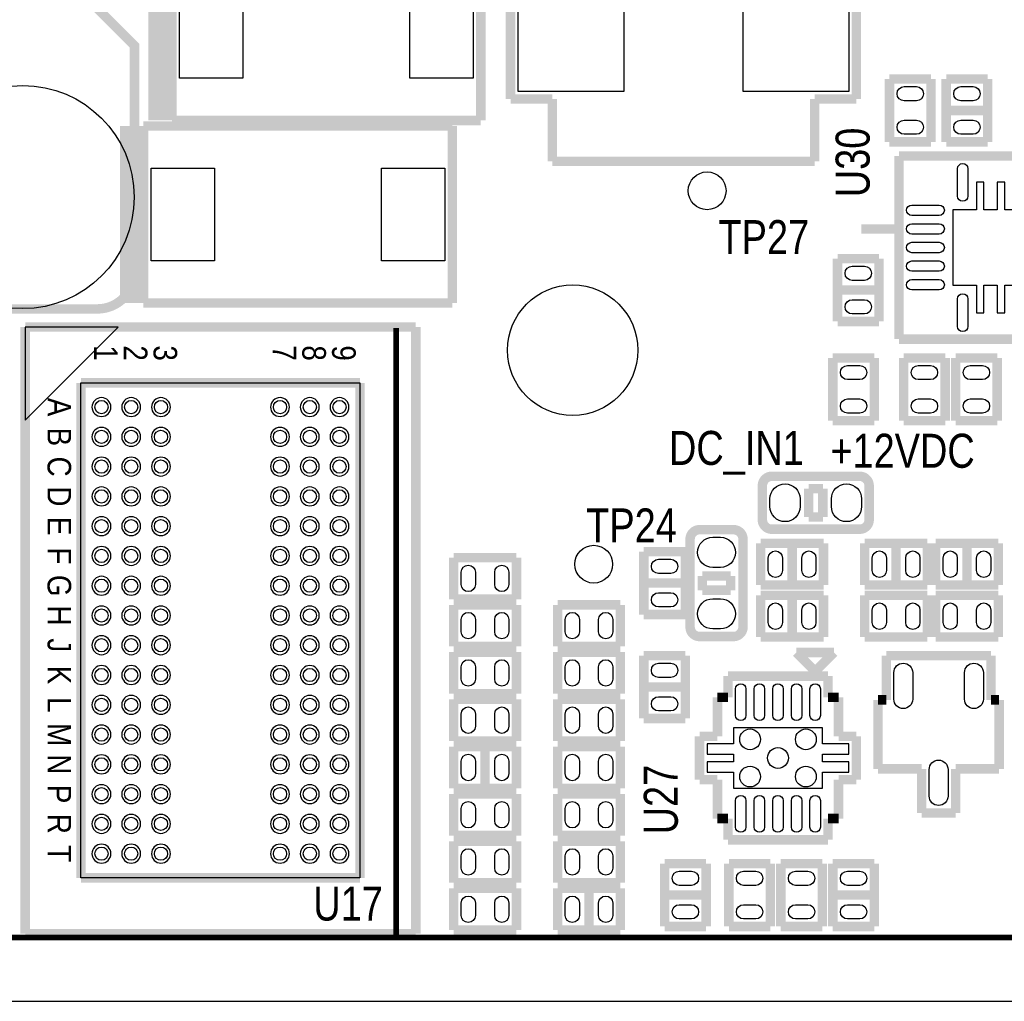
# Model space of a CAD drawing. Extents: x -1 to 181, y -28 to 74.
# Tile 13 of 20: x 129 to 156, y 0 to 26. Entities that reach past the tile are written whole.
import ezdxf
from ezdxf.enums import TextEntityAlignment as Align

# ---------------------------------------------------------------- set-up
doc = ezdxf.new("R2010")
doc.units = 0
doc.layers.add('DXF_TOP', color=7, linetype='CONTINUOUS')

msp = doc.modelspace()

# ---------------------------------------------------------------- linework, layer by layer
at = {"layer": 'DXF_TOP'}
for points in [[(0.040386, 5.266182), (6.040374, 5.266182), (6.040374, 1.066292), (13.640308, 1.066292), (13.640308, 0.066294), (167.140382, 0.066294), (167.140382, 3.316224, -0.414214), (168.14038, 4.316222), (179.83327, 4.316222, 0.199006), (180.186838, 4.46278), (180.493924, 4.769866, 0.198726), (180.640228, 5.123434), (180.640228, 68.509134, 0.198726), (180.493924, 68.862702), (180.186838, 69.169788, 0.199006), (179.83327, 69.316346), (168.14038, 69.316346, -0.414214), (167.140382, 70.316344), (167.140382, 73.566274), (22.64029, 73.566274), (22.64029, 71.966328), (14.400276, 71.966328), (14.400276, 72.4662), (0.040386, 72.4662)], [(153.3271, 24.262588), (152.9969, 24.262588, -1), (152.9969, 24.643588), (153.3271, 24.643588, -1)], [(154.5209, 24.643588), (154.8511, 24.643588, -1), (154.8511, 24.262588), (154.5209, 24.262588, -1)], [(153.3271, 23.362412), (152.9969, 23.362412, -1), (152.9969, 23.743412), (153.3271, 23.743412, -1)], [(154.5209, 23.743412), (154.8511, 23.743412, -1), (154.8511, 23.362412), (154.5209, 23.362412, -1)], [(154.431238, 21.70176), (154.431238, 22.43836, -1), (154.710638, 22.43836), (154.710638, 21.70176, -1)], [(153.20264, 21.459698), (153.93924, 21.459698, -1), (153.93924, 21.180298), (153.20264, 21.180298, -1)], [(153.20264, 20.959826), (153.93924, 20.959826, -1), (153.93924, 20.680426), (153.20264, 20.680426, -1)], [(153.20264, 20.4597), (153.93924, 20.4597, -1), (153.93924, 20.1803), (153.20264, 20.1803, -1)], [(153.20264, 19.959574), (153.93924, 19.959574, -1), (153.93924, 19.680174), (153.20264, 19.680174, -1)], [(151.5999, 19.817588), (151.9301, 19.817588, -1), (151.9301, 19.436588), (151.5999, 19.436588, -1)], [(153.20264, 19.459702), (153.93924, 19.459702, -1), (153.93924, 19.180302), (153.20264, 19.180302, -1)], [(154.431238, 18.20164), (154.431238, 18.93824, -1), (154.710638, 18.93824), (154.710638, 18.20164, -1)], [(151.5999, 18.917412), (151.9301, 18.917412, -1), (151.9301, 18.536412), (151.5999, 18.536412, -1)], [(151.8031, 16.769588), (151.4729, 16.769588, -1), (151.4729, 17.150588), (151.8031, 17.150588, -1)], [(153.7081, 16.769588), (153.3779, 16.769588, -1), (153.3779, 17.150588), (153.7081, 17.150588, -1)], [(154.7749, 17.150588), (155.1051, 17.150588, -1), (155.1051, 16.769588), (154.7749, 16.769588, -1)], [(131.420108, 15.778988, 1), (131.420108, 16.286988, 1)], [(132.219954, 15.778988, 1), (132.219954, 16.286988, 1)], [(133.020054, 15.778988, 1), (133.020054, 16.286988, 1)], [(136.219946, 15.778988, 1), (136.219946, 16.286988, 1)], [(137.020046, 15.778988, 1), (137.020046, 16.286988, 1)], [(137.819892, 15.778988, 1), (137.819892, 16.286988, 1)], [(151.8031, 15.869412), (151.4729, 15.869412, -1), (151.4729, 16.250412), (151.8031, 16.250412, -1)], [(153.7081, 15.869412), (153.3779, 15.869412, -1), (153.3779, 16.250412), (153.7081, 16.250412, -1)], [(154.7749, 16.250412), (155.1051, 16.250412, -1), (155.1051, 15.869412), (154.7749, 15.869412, -1)], [(131.420108, 14.978888, 1), (131.420108, 15.486888, 1)], [(132.219954, 14.978888, 1), (132.219954, 15.486888, 1)], [(133.020054, 14.978888, 1), (133.020054, 15.486888, 1)], [(136.219946, 14.978888, 1), (136.219946, 15.486888, 1)], [(137.020046, 14.978888, 1), (137.020046, 15.486888, 1)], [(137.819892, 14.978888, 1), (137.819892, 15.486888, 1)], [(131.420108, 14.179042, 1), (131.420108, 14.687042, 1)], [(132.219954, 14.179042, 1), (132.219954, 14.687042, 1)], [(133.020054, 14.179042, 1), (133.020054, 14.687042, 1)], [(136.219946, 14.179042, 1), (136.219946, 14.687042, 1)], [(137.020046, 14.179042, 1), (137.020046, 14.687042, 1)], [(137.819892, 14.179042, 1), (137.819892, 14.687042, 1)], [(131.420108, 13.378942, 1), (131.420108, 13.886942, 1)], [(132.219954, 13.378942, 1), (132.219954, 13.886942, 1)], [(133.020054, 13.378942, 1), (133.020054, 13.886942, 1)], [(136.219946, 13.378942, 1), (136.219946, 13.886942, 1)], [(137.020046, 13.378942, 1), (137.020046, 13.886942, 1)], [(137.819892, 13.378942, 1), (137.819892, 13.886942, 1)], [(150.2029, 13.5636), (150.2029, 13.3604, -1), (149.3901, 13.3604), (149.3901, 13.5636, -1)], [(151.8539, 13.5636), (151.8539, 13.3604, -1), (151.0411, 13.3604), (151.0411, 13.5636, -1)], [(131.420108, 12.579096, 1), (131.420108, 13.087096, 1)], [(132.219954, 12.579096, 1), (132.219954, 13.087096, 1)], [(133.020054, 12.579096, 1), (133.020054, 13.087096, 1)], [(136.219946, 12.579096, 1), (136.219946, 13.087096, 1)], [(137.020046, 12.579096, 1), (137.020046, 13.087096, 1)], [(137.819892, 12.579096, 1), (137.819892, 13.087096, 1)], [(148.0566, 11.7221), (147.8534, 11.7221, -1), (147.8534, 12.5349), (148.0566, 12.5349, -1)], [(131.420108, 11.778996, 1), (131.420108, 12.286996, 1)], [(132.219954, 11.778996, 1), (132.219954, 12.286996, 1)], [(133.020054, 11.778996, 1), (133.020054, 12.286996, 1)], [(136.219946, 11.778996, 1), (136.219946, 12.286996, 1)], [(137.020046, 11.778996, 1), (137.020046, 12.286996, 1)], [(137.819892, 11.778996, 1), (137.819892, 12.286996, 1)], [(146.3929, 11.943588), (146.7231, 11.943588, -1), (146.7231, 11.562588), (146.3929, 11.562588, -1)], [(149.346412, 11.6459), (149.346412, 11.9761, -1), (149.727412, 11.9761), (149.727412, 11.6459, -1)], [(150.246588, 11.6459), (150.246588, 11.9761, -1), (150.627588, 11.9761), (150.627588, 11.6459, -1)], [(152.140412, 11.6459), (152.140412, 11.9761, -1), (152.521412, 11.9761), (152.521412, 11.6459, -1)], [(153.040588, 11.6459), (153.040588, 11.9761, -1), (153.421588, 11.9761), (153.421588, 11.6459, -1)], [(154.426412, 11.9761), (154.426412, 11.6459, -1), (154.045412, 11.6459), (154.045412, 11.9761, -1)], [(155.326588, 11.9761), (155.326588, 11.6459, -1), (154.945588, 11.6459), (154.945588, 11.9761, -1)], [(141.472412, 11.5951), (141.472412, 11.2649, -1), (141.091412, 11.2649), (141.091412, 11.5951, -1)], [(142.372588, 11.5951), (142.372588, 11.2649, -1), (141.991588, 11.2649), (141.991588, 11.5951, -1)], [(131.420108, 10.978896, 1), (131.420108, 11.486896, 1)], [(132.219954, 10.978896, 1), (132.219954, 11.486896, 1)], [(133.020054, 10.978896, 1), (133.020054, 11.486896, 1)], [(136.219946, 10.978896, 1), (136.219946, 11.486896, 1)], [(137.020046, 10.978896, 1), (137.020046, 11.486896, 1)], [(137.819892, 10.978896, 1), (137.819892, 11.486896, 1)], [(146.3929, 11.043412), (146.7231, 11.043412, -1), (146.7231, 10.662412), (146.3929, 10.662412, -1)], [(148.0566, 10.0711), (147.8534, 10.0711, -1), (147.8534, 10.8839), (148.0566, 10.8839, -1)], [(131.420108, 10.17905, 1), (131.420108, 10.68705, 1)], [(132.219954, 10.17905, 1), (132.219954, 10.68705, 1)], [(133.020054, 10.17905, 1), (133.020054, 10.68705, 1)], [(136.219946, 10.17905, 1), (136.219946, 10.68705, 1)], [(137.020046, 10.17905, 1), (137.020046, 10.68705, 1)], [(137.819892, 10.17905, 1), (137.819892, 10.68705, 1)], [(149.346412, 10.2489), (149.346412, 10.5791, -1), (149.727412, 10.5791), (149.727412, 10.2489, -1)], [(150.246588, 10.2489), (150.246588, 10.5791, -1), (150.627588, 10.5791), (150.627588, 10.2489, -1)], [(152.521412, 10.5791), (152.521412, 10.2489, -1), (152.140412, 10.2489), (152.140412, 10.5791, -1)], [(153.421588, 10.5791), (153.421588, 10.2489, -1), (153.040588, 10.2489), (153.040588, 10.5791, -1)], [(154.426412, 10.5791), (154.426412, 10.2489, -1), (154.045412, 10.2489), (154.045412, 10.5791, -1)], [(155.326588, 10.5791), (155.326588, 10.2489, -1), (154.945588, 10.2489), (154.945588, 10.5791, -1)], [(141.472412, 10.3251), (141.472412, 9.9949, -1), (141.091412, 9.9949), (141.091412, 10.3251, -1)], [(142.372588, 10.3251), (142.372588, 9.9949, -1), (141.991588, 9.9949), (141.991588, 10.3251, -1)], [(143.885412, 9.9949), (143.885412, 10.3251, -1), (144.266412, 10.3251), (144.266412, 9.9949, -1)], [(144.785588, 9.9949), (144.785588, 10.3251, -1), (145.166588, 10.3251), (145.166588, 9.9949, -1)], [(131.420108, 9.37895, 1), (131.420108, 9.88695, 1)], [(132.219954, 9.37895, 1), (132.219954, 9.88695, 1)], [(133.020054, 9.37895, 1), (133.020054, 9.88695, 1)], [(136.219946, 9.37895, 1), (136.219946, 9.88695, 1)], [(137.020046, 9.37895, 1), (137.020046, 9.88695, 1)], [(137.819892, 9.37895, 1), (137.819892, 9.88695, 1)], [(131.420108, 8.579104, 1), (131.420108, 9.087104, 1)], [(132.219954, 8.579104, 1), (132.219954, 9.087104, 1)], [(133.020054, 8.579104, 1), (133.020054, 9.087104, 1)], [(136.219946, 8.579104, 1), (136.219946, 9.087104, 1)], [(137.020046, 8.579104, 1), (137.020046, 9.087104, 1)], [(137.819892, 8.579104, 1), (137.819892, 9.087104, 1)], [(141.472412, 9.0551), (141.472412, 8.7249, -1), (141.091412, 8.7249), (141.091412, 9.0551, -1)], [(142.372588, 9.0551), (142.372588, 8.7249, -1), (141.991588, 8.7249), (141.991588, 9.0551, -1)], [(143.885412, 8.7249), (143.885412, 9.0551, -1), (144.266412, 9.0551), (144.266412, 8.7249, -1)], [(144.785588, 8.7249), (144.785588, 9.0551, -1), (145.166588, 9.0551), (145.166588, 8.7249, -1)], [(146.7231, 8.768588), (146.3929, 8.768588, -1), (146.3929, 9.149588), (146.7231, 9.149588, -1)], [(152.72004, 8.185404), (152.72004, 8.896604, -1), (153.22804, 8.896604), (153.22804, 8.185404, -1)], [(154.61996, 8.185404), (154.61996, 8.896604, -1), (155.12796, 8.896604), (155.12796, 8.185404, -1)], [(148.466302, 7.748524), (148.466302, 8.459724, -1), (148.745702, 8.459724), (148.745702, 7.748524, -1)], [(148.966174, 7.748524), (148.966174, 8.459724, -1), (149.245574, 8.459724), (149.245574, 7.748524, -1)], [(149.4663, 7.748524), (149.4663, 8.459724, -1), (149.7457, 8.459724), (149.7457, 7.748524, -1)], [(149.966426, 7.748524), (149.966426, 8.459724, -1), (150.245826, 8.459724), (150.245826, 7.748524, -1)], [(150.466298, 7.748524), (150.466298, 8.459724, -1), (150.745698, 8.459724), (150.745698, 7.748524, -1)], [(131.420108, 7.779004, 1), (131.420108, 8.287004, 1)], [(132.219954, 7.779004, 1), (132.219954, 8.287004, 1)], [(133.020054, 7.779004, 1), (133.020054, 8.287004, 1)], [(136.219946, 7.779004, 1), (136.219946, 8.287004, 1)], [(137.020046, 7.779004, 1), (137.020046, 8.287004, 1)], [(137.819892, 7.779004, 1), (137.819892, 8.287004, 1)], [(146.7231, 7.868412), (146.3929, 7.868412, -1), (146.3929, 8.249412), (146.7231, 8.249412, -1)], [(141.472412, 7.7851), (141.472412, 7.4549, -1), (141.091412, 7.4549), (141.091412, 7.7851, -1)], [(142.372588, 7.7851), (142.372588, 7.4549, -1), (141.991588, 7.4549), (141.991588, 7.7851, -1)], [(143.885412, 7.4549), (143.885412, 7.7851, -1), (144.266412, 7.7851), (144.266412, 7.4549, -1)], [(144.785588, 7.4549), (144.785588, 7.7851, -1), (145.166588, 7.7851), (145.166588, 7.4549, -1)], [(131.420108, 6.978904, 1), (131.420108, 7.486904, 1)], [(132.219954, 6.978904, 1), (132.219954, 7.486904, 1)], [(133.020054, 6.978904, 1), (133.020054, 7.486904, 1)], [(136.219946, 6.978904, 1), (136.219946, 7.486904, 1)], [(137.020046, 6.978904, 1), (137.020046, 7.486904, 1)], [(137.819892, 6.978904, 1), (137.819892, 7.486904, 1)], [(131.420108, 6.179058, 1), (131.420108, 6.687058, 1)], [(132.219954, 6.179058, 1), (132.219954, 6.687058, 1)], [(133.020054, 6.179058, 1), (133.020054, 6.687058, 1)], [(136.219946, 6.179058, 1), (136.219946, 6.687058, 1)], [(137.020046, 6.179058, 1), (137.020046, 6.687058, 1)], [(137.819892, 6.179058, 1), (137.819892, 6.687058, 1)], [(141.091412, 6.1849), (141.091412, 6.5151, -1), (141.472412, 6.5151), (141.472412, 6.1849, -1)], [(141.991588, 6.1849), (141.991588, 6.5151, -1), (142.372588, 6.5151), (142.372588, 6.1849, -1)], [(143.885412, 6.1849), (143.885412, 6.5151, -1), (144.266412, 6.5151), (144.266412, 6.1849, -1)], [(144.785588, 6.1849), (144.785588, 6.5151, -1), (145.166588, 6.5151), (145.166588, 6.1849, -1)], [(153.67, 5.581396), (153.67, 6.292596, -1), (154.178, 6.292596), (154.178, 5.581396, -1)], [(131.420108, 5.378958, 1), (131.420108, 5.886958, 1)], [(132.219954, 5.378958, 1), (132.219954, 5.886958, 1)], [(133.020054, 5.378958, 1), (133.020054, 5.886958, 1)], [(136.219946, 5.378958, 1), (136.219946, 5.886958, 1)], [(137.020046, 5.378958, 1), (137.020046, 5.886958, 1)], [(137.819892, 5.378958, 1), (137.819892, 5.886958, 1)], [(148.466302, 4.748276), (148.466302, 5.459476, -1), (148.745702, 5.459476), (148.745702, 4.748276, -1)], [(148.966174, 4.748276), (148.966174, 5.459476, -1), (149.245574, 5.459476), (149.245574, 4.748276, -1)], [(149.4663, 4.748276), (149.4663, 5.459476, -1), (149.7457, 5.459476), (149.7457, 4.748276, -1)], [(149.966426, 4.748276), (149.966426, 5.459476, -1), (150.245826, 5.459476), (150.245826, 4.748276, -1)], [(150.466298, 4.748276), (150.466298, 5.459476, -1), (150.745698, 5.459476), (150.745698, 4.748276, -1)], [(141.472412, 5.2451), (141.472412, 4.9149, -1), (141.091412, 4.9149), (141.091412, 5.2451, -1)], [(142.372588, 5.2451), (142.372588, 4.9149, -1), (141.991588, 4.9149), (141.991588, 5.2451, -1)], [(143.885412, 4.9149), (143.885412, 5.2451, -1), (144.266412, 5.2451), (144.266412, 4.9149, -1)], [(144.785588, 4.9149), (144.785588, 5.2451, -1), (145.166588, 5.2451), (145.166588, 4.9149, -1)], [(131.420108, 4.579112, 1), (131.420108, 5.087112, 1)], [(132.219954, 4.579112, 1), (132.219954, 5.087112, 1)], [(133.020054, 4.579112, 1), (133.020054, 5.087112, 1)], [(136.219946, 4.579112, 1), (136.219946, 5.087112, 1)], [(137.020046, 4.579112, 1), (137.020046, 5.087112, 1)], [(137.819892, 4.579112, 1), (137.819892, 5.087112, 1)], [(131.420108, 3.779012, 1), (131.420108, 4.287012, 1)], [(132.219954, 3.779012, 1), (132.219954, 4.287012, 1)], [(133.020054, 3.779012, 1), (133.020054, 4.287012, 1)], [(136.219946, 3.779012, 1), (136.219946, 4.287012, 1)], [(137.020046, 3.779012, 1), (137.020046, 4.287012, 1)], [(137.819892, 3.779012, 1), (137.819892, 4.287012, 1)], [(141.091412, 3.6449), (141.091412, 3.9751, -1), (141.472412, 3.9751), (141.472412, 3.6449, -1)], [(141.991588, 3.6449), (141.991588, 3.9751, -1), (142.372588, 3.9751), (142.372588, 3.6449, -1)], [(143.885412, 3.6449), (143.885412, 3.9751, -1), (144.266412, 3.9751), (144.266412, 3.6449, -1)], [(144.785588, 3.6449), (144.785588, 3.9751, -1), (145.166588, 3.9751), (145.166588, 3.6449, -1)], [(147.2819, 3.180588), (146.9517, 3.180588, -1), (146.9517, 3.561588), (147.2819, 3.561588, -1)], [(148.6789, 3.561588), (149.0091, 3.561588, -1), (149.0091, 3.180588), (148.6789, 3.180588, -1)], [(150.4061, 3.180588), (150.0759, 3.180588, -1), (150.0759, 3.561588), (150.4061, 3.561588, -1)], [(151.8031, 3.180588), (151.4729, 3.180588, -1), (151.4729, 3.561588), (151.8031, 3.561588, -1)], [(141.472412, 2.7051), (141.472412, 2.3749, -1), (141.091412, 2.3749), (141.091412, 2.7051, -1)], [(142.372588, 2.7051), (142.372588, 2.3749, -1), (141.991588, 2.3749), (141.991588, 2.7051, -1)], [(144.266412, 2.7051), (144.266412, 2.3749, -1), (143.885412, 2.3749), (143.885412, 2.7051, -1)], [(145.166588, 2.7051), (145.166588, 2.3749, -1), (144.785588, 2.3749), (144.785588, 2.7051, -1)], [(147.2819, 2.280412), (146.9517, 2.280412, -1), (146.9517, 2.661412), (147.2819, 2.661412, -1)], [(148.6789, 2.661412), (149.0091, 2.661412, -1), (149.0091, 2.280412), (148.6789, 2.280412, -1)], [(150.4061, 2.280412), (150.0759, 2.280412, -1), (150.0759, 2.661412), (150.4061, 2.661412, -1)], [(151.8031, 2.280412), (151.4729, 2.280412, -1), (151.4729, 2.661412), (151.8031, 2.661412, -1)]]:
    msp.add_lwpolyline(points, format="xyb", close=True, dxfattribs=at)
at = {"layer": 'DXF_TOP', "const_width": 0.254}
msp.add_lwpolyline([(121.16689, 22.74189), (125.238256, 18.67027), (131.309364, 18.67027, 0.414214), (132.309362, 19.670268), (132.309362, 25.741376), (128.301496, 29.749242)], format="xyb", dxfattribs=at)
at = {"layer": 'DXF_TOP'}
for points, const_width in [([(132.804408, 23.734268), (132.804408, 28.488132)], 0.254), ([(133.058408, 23.734268), (133.058408, 28.488132)], 0.254), ([(133.312408, 23.734268), (133.312408, 28.488132)], 0.254), ([(133.312408, 23.734268), (133.312408, 28.488132)], 0.254), ([(141.617192, 28.488132), (141.617192, 23.734268)], 0.254), ([(142.417038, 24.3078), (142.417038, 28.0162)], 0.254), ([(151.714962, 28.0162), (151.714962, 24.3078)], 0.254), ([(152.6032, 24.846788), (153.7208, 24.846788)], 0.254), ([(152.6032, 23.159212), (152.6032, 24.846788)], 0.254), ([(153.7208, 24.846788), (153.7208, 23.159212)], 0.254), ([(154.1272, 23.159212), (154.1272, 24.846788)], 0.254), ([(154.1272, 24.846788), (155.2448, 24.846788)], 0.254), ([(155.2448, 24.846788), (155.2448, 23.159212)], 0.254), ([(143.538956, 24.3078), (142.417038, 24.3078)], 0.254), ([(143.538956, 22.634956), (143.538956, 24.3078)], 0.254), ([(151.714962, 24.3078), (150.593044, 24.3078)], 0.254), ([(150.593044, 24.3078), (150.593044, 22.634956)], 0.254), ([(155.2448, 24.003), (154.1272, 24.003)], 0.254), ([(141.617192, 23.734268), (133.312408, 23.734268)], 0.254), ([(132.042408, 18.832068), (132.042408, 23.585932)], 0.254), ([(132.296408, 18.832068), (132.296408, 23.585932)], 0.254), ([(132.550408, 18.832068), (132.550408, 23.585932)], 0.254), ([(132.550408, 23.585932), (140.855192, 23.585932)], 0.254), ([(132.550408, 18.832068), (132.550408, 23.585932)], 0.254), ([(140.855192, 23.585932), (140.855192, 18.832068)], 0.254), ([(153.7208, 23.159212), (152.6032, 23.159212)], 0.254), ([(155.2448, 23.159212), (154.1272, 23.159212)], 0.254), ([(152.85974, 17.85874), (152.85974, 22.78126)], 0.254), ([(152.85974, 22.78126), (157.78226, 22.78126)], 0.254), ([(150.593044, 22.634956), (143.538956, 22.634956)], 0.254), ([(152.85974, 20.820126), (151.84374, 20.820126)], 0.254), ([(151.2062, 20.020788), (152.3238, 20.020788)], 0.254), ([(151.2062, 18.333212), (151.2062, 20.020788)], 0.254), ([(152.3238, 20.020788), (152.3238, 18.333212)], 0.254), ([(152.3238, 19.177), (151.2062, 19.177)], 0.254), ([(140.855192, 18.832068), (132.550408, 18.832068)], 0.254), ([(129.370074, 18.183098), (129.370074, 1.882902)], 0.254), ([(139.869926, 18.183098), (129.370074, 18.183098)], 0.254), ([(139.869926, 1.882902), (139.869926, 18.183098)], 0.254), ([(152.3238, 18.333212), (151.2062, 18.333212)], 0.254), ([(139.3444, 1.778), (139.3444, 18.161)], 0.1524), ([(157.78226, 17.85874), (152.85974, 17.85874)], 0.254), ([(151.0792, 17.353788), (152.1968, 17.353788)], 0.254), ([(151.0792, 15.666212), (151.0792, 17.353788)], 0.254), ([(152.1968, 17.353788), (152.1968, 15.666212)], 0.254), ([(152.9842, 17.353788), (154.1018, 17.353788)], 0.254), ([(152.9842, 15.666212), (152.9842, 17.353788)], 0.254), ([(154.1018, 17.353788), (154.1018, 15.666212)], 0.254), ([(154.3812, 15.666212), (154.3812, 17.353788)], 0.254), ([(154.3812, 17.353788), (155.4988, 17.353788)], 0.254), ([(155.4988, 17.353788), (155.4988, 15.666212)], 0.254), ([(130.869944, 16.682974), (130.869944, 3.383026)], 0.254), ([(138.370056, 16.682974), (130.869944, 16.682974)], 0.254), ([(138.370056, 3.383026), (138.370056, 16.682974)], 0.254), ([(152.1968, 15.666212), (151.0792, 15.666212)], 0.254), ([(154.1018, 15.666212), (152.9842, 15.666212)], 0.254), ([(155.4988, 15.666212), (154.3812, 15.666212)], 0.254), ([(150.4315, 13.843), (150.8125, 13.843)], 0.254), ([(150.4315, 13.081), (150.4315, 13.843)], 0.254), ([(150.8125, 13.843), (150.8125, 13.081)], 0.254), ([(150.8125, 13.081), (150.4315, 13.081)], 0.254), ([(149.143212, 12.3698), (150.830788, 12.3698)], 0.254), ([(149.143212, 11.2522), (149.143212, 12.3698)], 0.254), ([(149.987, 12.3698), (149.987, 11.2522)], 0.254), ([(150.830788, 12.3698), (150.830788, 11.2522)], 0.254), ([(151.937212, 12.3698), (153.624788, 12.3698)], 0.254), ([(151.937212, 11.2522), (151.937212, 12.3698)], 0.254), ([(152.781, 12.3698), (152.781, 11.2522)], 0.254), ([(153.624788, 12.3698), (153.624788, 11.2522)], 0.254), ([(153.842212, 11.2522), (153.842212, 12.3698)], 0.254), ([(153.842212, 12.3698), (155.529788, 12.3698)], 0.254), ([(154.686, 11.2522), (154.686, 12.3698)], 0.254), ([(155.529788, 12.3698), (155.529788, 11.2522)], 0.254), ([(145.9992, 12.146788), (147.1168, 12.146788)], 0.254), ([(145.9992, 10.459212), (145.9992, 12.146788)], 0.254), ([(147.1168, 12.146788), (147.1168, 10.459212)], 0.254), ([(140.888212, 11.9888), (142.575788, 11.9888)], 0.254), ([(140.888212, 10.8712), (140.888212, 11.9888)], 0.254), ([(142.575788, 11.9888), (142.575788, 10.8712)], 0.254), ([(147.1168, 11.303), (145.9992, 11.303)], 0.254), ([(147.574, 11.4935), (148.336, 11.4935)], 0.254), ([(147.574, 11.1125), (147.574, 11.4935)], 0.254), ([(148.336, 11.4935), (148.336, 11.1125)], 0.254), ([(148.336, 11.1125), (147.574, 11.1125)], 0.254), ([(150.830788, 11.2522), (149.143212, 11.2522)], 0.254), ([(153.624788, 11.2522), (151.937212, 11.2522)], 0.254), ([(155.529788, 11.2522), (153.842212, 11.2522)], 0.254), ([(142.575788, 10.8712), (140.888212, 10.8712)], 0.254), ([(149.143212, 10.9728), (150.830788, 10.9728)], 0.254), ([(149.143212, 9.8552), (149.143212, 10.9728)], 0.254), ([(149.987, 10.9728), (149.987, 9.8552)], 0.254), ([(150.830788, 10.9728), (150.830788, 9.8552)], 0.254), ([(151.937212, 9.8552), (151.937212, 10.9728)], 0.254), ([(151.937212, 10.9728), (153.624788, 10.9728)], 0.254), ([(153.624788, 10.9728), (153.624788, 9.8552)], 0.254), ([(153.842212, 9.8552), (153.842212, 10.9728)], 0.254), ([(153.842212, 10.9728), (155.529788, 10.9728)], 0.254), ([(155.529788, 10.9728), (155.529788, 9.8552)], 0.254), ([(140.888212, 10.7188), (142.575788, 10.7188)], 0.254), ([(140.888212, 9.6012), (140.888212, 10.7188)], 0.254), ([(142.575788, 10.7188), (142.575788, 9.6012)], 0.254), ([(143.682212, 10.7188), (145.369788, 10.7188)], 0.254), ([(143.682212, 9.6012), (143.682212, 10.7188)], 0.254), ([(145.369788, 10.7188), (145.369788, 9.6012)], 0.254), ([(147.1168, 10.459212), (145.9992, 10.459212)], 0.254), ([(150.830788, 9.8552), (149.143212, 9.8552)], 0.254), ([(153.624788, 9.8552), (151.937212, 9.8552)], 0.254), ([(155.529788, 9.8552), (153.842212, 9.8552)], 0.254), ([(142.575788, 9.6012), (140.888212, 9.6012)], 0.254), ([(140.888212, 9.4488), (142.575788, 9.4488)], 0.254), ([(140.888212, 8.3312), (140.888212, 9.4488)], 0.254), ([(142.575788, 9.4488), (142.575788, 8.3312)], 0.254), ([(145.369788, 9.6012), (143.682212, 9.6012)], 0.254), ([(143.682212, 9.4488), (145.369788, 9.4488)], 0.254), ([(143.682212, 8.3312), (143.682212, 9.4488)], 0.254), ([(145.369788, 9.4488), (145.369788, 8.3312)], 0.254), ([(151.113998, 9.437624), (150.097998, 9.437624)], 0.254), ([(150.097998, 9.437624), (150.605998, 8.929624)], 0.254), ([(150.605998, 8.929624), (151.113998, 9.437624)], 0.254), ([(145.9992, 9.352788), (147.1168, 9.352788)], 0.254), ([(145.9992, 7.665212), (145.9992, 9.352788)], 0.254), ([(147.1168, 9.352788), (147.1168, 7.665212)], 0.254), ([(152.51684, 8.1661), (152.51684, 9.353804)], 0.254), ([(152.51684, 9.353804), (155.33116, 9.353804)], 0.254), ([(155.33116, 9.353804), (155.33116, 8.1661)], 0.254), ([(148.263102, 8.231124), (148.263102, 8.802624)], 0.254), ([(148.263102, 8.802624), (150.948898, 8.802624)], 0.254), ([(150.948898, 8.802624), (150.948898, 8.231124)], 0.254), ([(145.9992, 8.509), (147.1168, 8.509)], 0.254), ([(142.575788, 8.3312), (140.888212, 8.3312)], 0.254), ([(140.888212, 8.1788), (142.575788, 8.1788)], 0.254), ([(140.888212, 7.0612), (140.888212, 8.1788)], 0.254), ([(142.575788, 8.1788), (142.575788, 7.0612)], 0.254), ([(145.369788, 8.3312), (143.682212, 8.3312)], 0.254), ([(143.682212, 8.1788), (145.369788, 8.1788)], 0.254), ([(143.682212, 7.0612), (143.682212, 8.1788)], 0.254), ([(145.369788, 8.1788), (145.369788, 7.0612)], 0.254), ([(147.978876, 7.1882), (147.978876, 8.231124)], 0.254), ([(147.978876, 8.231124), (148.263102, 8.231124)], 0.254), ([(150.948898, 8.231124), (151.233124, 8.231124)], 0.254), ([(151.233124, 8.231124), (151.233124, 7.1882)], 0.254), ([(152.296876, 6.3119), (152.296876, 8.1661)], 0.254), ([(152.296876, 8.1661), (152.51684, 8.1661)], 0.254), ([(155.33116, 8.1661), (155.551124, 8.1661)], 0.254), ([(155.551124, 8.1661), (155.551124, 6.3119)], 0.254), ([(147.1168, 7.665212), (145.9992, 7.665212)], 0.254), ([(142.575788, 7.0612), (140.888212, 7.0612)], 0.254), ([(145.369788, 7.0612), (143.682212, 7.0612)], 0.254), ([(147.4978, 6.0198), (147.4978, 7.1882)], 0.254), ([(147.4978, 7.1882), (147.978876, 7.1882)], 0.254), ([(151.233124, 7.1882), (151.7142, 7.1882)], 0.254), ([(151.7142, 7.1882), (151.7142, 6.0198)], 0.254), ([(140.888212, 5.7912), (140.888212, 6.9088)], 0.254), ([(140.888212, 6.9088), (142.575788, 6.9088)], 0.254), ([(141.732, 6.9088), (141.732, 5.7912)], 0.254), ([(142.575788, 6.9088), (142.575788, 5.7912)], 0.254), ([(143.682212, 6.9088), (145.369788, 6.9088)], 0.254), ([(143.682212, 5.7912), (143.682212, 6.9088)], 0.254), ([(145.369788, 6.9088), (145.369788, 5.7912)], 0.254), ([(153.4668, 6.3119), (152.296876, 6.3119)], 0.254), ([(153.4668, 5.124196), (153.4668, 6.3119)], 0.254), ([(155.551124, 6.3119), (154.3812, 6.3119)], 0.254), ([(154.3812, 6.3119), (154.3812, 5.124196)], 0.254), ([(147.978876, 6.0198), (147.4978, 6.0198)], 0.254), ([(147.978876, 4.976876), (147.978876, 6.0198)], 0.254), ([(151.7142, 6.0198), (151.233124, 6.0198)], 0.254), ([(151.233124, 6.0198), (151.233124, 4.976876)], 0.254), ([(142.575788, 5.7912), (140.888212, 5.7912)], 0.254), ([(145.369788, 5.7912), (143.682212, 5.7912)], 0.254), ([(140.888212, 5.6388), (142.575788, 5.6388)], 0.254), ([(140.888212, 4.5212), (140.888212, 5.6388)], 0.254), ([(142.575788, 5.6388), (142.575788, 4.5212)], 0.254), ([(143.682212, 5.6388), (145.369788, 5.6388)], 0.254), ([(143.682212, 4.5212), (143.682212, 5.6388)], 0.254), ([(145.369788, 5.6388), (145.369788, 4.5212)], 0.254), ([(148.263102, 4.976876), (147.978876, 4.976876)], 0.254), ([(148.263102, 4.405376), (148.263102, 4.976876)], 0.254), ([(151.233124, 4.976876), (150.948898, 4.976876)], 0.254), ([(150.948898, 4.976876), (150.948898, 4.405376)], 0.254), ([(154.3812, 5.124196), (153.4668, 5.124196)], 0.254), ([(142.575788, 4.5212), (140.888212, 4.5212)], 0.254), ([(145.369788, 4.5212), (143.682212, 4.5212)], 0.254), ([(150.948898, 4.405376), (148.263102, 4.405376)], 0.254), ([(140.888212, 4.3688), (142.575788, 4.3688)], 0.254), ([(140.888212, 3.2512), (140.888212, 4.3688)], 0.254), ([(142.575788, 4.3688), (142.575788, 3.2512)], 0.254), ([(143.682212, 4.3688), (145.369788, 4.3688)], 0.254), ([(143.682212, 3.2512), (143.682212, 4.3688)], 0.254), ([(145.369788, 4.3688), (145.369788, 3.2512)], 0.254), ([(146.558, 2.077212), (146.558, 3.764788)], 0.254), ([(146.558, 3.764788), (147.6756, 3.764788)], 0.254), ([(147.6756, 3.764788), (147.6756, 2.077212)], 0.254), ([(148.2852, 2.077212), (148.2852, 3.764788)], 0.254), ([(148.2852, 3.764788), (149.4028, 3.764788)], 0.254), ([(149.4028, 3.764788), (149.4028, 2.077212)], 0.254), ([(149.6822, 3.764788), (150.7998, 3.764788)], 0.254), ([(149.6822, 2.077212), (149.6822, 3.764788)], 0.254), ([(150.7998, 3.764788), (150.7998, 2.077212)], 0.254), ([(151.0792, 3.764788), (152.1968, 3.764788)], 0.254), ([(151.0792, 2.077212), (151.0792, 3.764788)], 0.254), ([(152.1968, 3.764788), (152.1968, 2.077212)], 0.254), ([(130.869944, 3.383026), (138.370056, 3.383026)], 0.254), ([(142.575788, 3.2512), (140.888212, 3.2512)], 0.254), ([(140.888212, 3.0988), (142.575788, 3.0988)], 0.254), ([(140.888212, 1.9812), (140.888212, 3.0988)], 0.254), ([(142.575788, 3.0988), (142.575788, 1.9812)], 0.254), ([(145.369788, 3.2512), (143.682212, 3.2512)], 0.254), ([(143.682212, 3.0988), (145.369788, 3.0988)], 0.254), ([(143.682212, 1.9812), (143.682212, 3.0988)], 0.254), ([(144.526, 1.9812), (144.526, 3.0988)], 0.254), ([(145.369788, 3.0988), (145.369788, 1.9812)], 0.254), ([(146.558, 2.921), (147.6756, 2.921)], 0.254), ([(151.0792, 2.921), (152.1968, 2.921)], 0.254), ([(147.6756, 2.077212), (146.558, 2.077212)], 0.254), ([(149.4028, 2.077212), (148.2852, 2.077212)], 0.254), ([(150.7998, 2.077212), (149.6822, 2.077212)], 0.254), ([(152.1968, 2.077212), (151.0792, 2.077212)], 0.254), ([(167.1066, 1.778), (23.9014, 1.778), (23.9014, 0.1524)], 0.1524), ([(129.370074, 1.882902), (139.869926, 1.882902)], 0.254), ([(142.575788, 1.9812), (140.888212, 1.9812)], 0.254), ([(145.369788, 1.9812), (143.682212, 1.9812)], 0.254)]:
    msp.add_lwpolyline(points, dxfattribs=dict(at, const_width=const_width))
for points in [[(145.465038, 27.813), (145.465038, 24.511), (142.620238, 24.511), (142.620238, 27.813)], [(151.511762, 27.813), (151.511762, 24.511), (148.666962, 24.511), (148.666962, 27.813)], [(133.515608, 24.8666), (133.515608, 27.3558), (135.217408, 27.3558), (135.217408, 24.8666)], [(139.712192, 24.8666), (139.712192, 27.3558), (141.413992, 27.3558), (141.413992, 24.8666)], [(132.753608, 19.9644), (132.753608, 22.4536), (134.455408, 22.4536), (134.455408, 19.9644)], [(138.950192, 19.9644), (138.950192, 22.4536), (140.651992, 22.4536), (140.651992, 19.9644)], [(155.702, 18.5674), (155.702, 19.304), (156.337, 19.304), (156.337, 21.336), (155.702, 21.336), (155.702, 22.0726), (155.4988, 22.0726), (155.4988, 21.336), (155.1432, 21.336), (155.1432, 22.0726), (154.94, 22.0726), (154.94, 21.336), (154.305, 21.336), (154.305, 19.304), (154.94, 19.304), (154.94, 18.5674), (155.1432, 18.5674), (155.1432, 19.304), (155.4988, 19.304), (155.4988, 18.5674)], [(129.370074, 18.183098), (129.370074, 15.682976), (131.869942, 18.183098)], [(130.869944, 16.682974), (138.370056, 16.682974), (138.370056, 3.383026), (130.869944, 3.383026)], [(150.7998, 7.4168), (148.4122, 7.4168), (148.4122, 6.985), (147.701, 6.985), (147.701, 6.7056), (148.4122, 6.7056), (148.4122, 6.5024), (147.701, 6.5024), (147.701, 6.223), (148.4122, 6.223), (148.4122, 5.7912), (150.7998, 5.7912), (150.7998, 6.223), (151.511, 6.223), (151.511, 6.5024), (150.7998, 6.5024), (150.7998, 6.7056), (151.511, 6.7056), (151.511, 6.985), (150.7998, 6.985)]]:
    msp.add_lwpolyline(points, close=True, dxfattribs=at)
at = {"layer": 'DXF_TOP', "const_width": 0.254}
for points in [[(152.0571, 13.0048), (152.0571, 13.9192, 0.414214), (151.8031, 14.1732), (149.4409, 14.1732, 0.414214), (149.1869, 13.9192), (149.1869, 13.0048, 0.414214), (149.4409, 12.7508), (151.8031, 12.7508, 0.414214), (152.0571, 13.0048)], [(147.4978, 9.8679), (148.4122, 9.8679, 0.414214), (148.6662, 10.1219), (148.6662, 12.4841, 0.414214), (148.4122, 12.7381), (147.4978, 12.7381, 0.414214), (147.2438, 12.4841), (147.2438, 10.1219, 0.414214), (147.4978, 9.8679)]]:
    msp.add_lwpolyline(points, format="xyb", close=True, dxfattribs=at)
at = {"layer": 'DXF_TOP'}
for centre, radius in [((129.304288, 21.675344), 2.9972), ((147.701, 21.844), 0.508), ((144.087342, 17.561306), 1.7526), ((131.420108, 16.032988), 0.1778), ((132.219954, 16.032988), 0.1778), ((133.020054, 16.032988), 0.1778), ((136.219946, 16.032988), 0.1778), ((137.020046, 16.032988), 0.1778), ((137.819892, 16.032988), 0.1778), ((131.420108, 15.232888), 0.1778), ((132.219954, 15.232888), 0.1778), ((133.020054, 15.232888), 0.1778), ((136.219946, 15.232888), 0.1778), ((137.020046, 15.232888), 0.1778), ((137.819892, 15.232888), 0.1778), ((131.420108, 14.433042), 0.1778), ((132.219954, 14.433042), 0.1778), ((133.020054, 14.433042), 0.1778), ((136.219946, 14.433042), 0.1778), ((137.020046, 14.433042), 0.1778), ((137.819892, 14.433042), 0.1778), ((131.420108, 13.632942), 0.1778), ((132.219954, 13.632942), 0.1778), ((133.020054, 13.632942), 0.1778), ((136.219946, 13.632942), 0.1778), ((137.020046, 13.632942), 0.1778), ((137.819892, 13.632942), 0.1778), ((131.420108, 12.833096), 0.1778), ((132.219954, 12.833096), 0.1778), ((133.020054, 12.833096), 0.1778), ((136.219946, 12.833096), 0.1778), ((137.020046, 12.833096), 0.1778), ((137.819892, 12.833096), 0.1778), ((131.420108, 12.032996), 0.1778), ((132.219954, 12.032996), 0.1778), ((133.020054, 12.032996), 0.1778), ((136.219946, 12.032996), 0.1778), ((137.020046, 12.032996), 0.1778), ((137.819892, 12.032996), 0.1778), ((144.653, 11.811), 0.508), ((131.420108, 11.232896), 0.1778), ((132.219954, 11.232896), 0.1778), ((133.020054, 11.232896), 0.1778), ((136.219946, 11.232896), 0.1778), ((137.020046, 11.232896), 0.1778), ((137.819892, 11.232896), 0.1778), ((131.420108, 10.43305), 0.1778), ((132.219954, 10.43305), 0.1778), ((133.020054, 10.43305), 0.1778), ((136.219946, 10.43305), 0.1778), ((137.020046, 10.43305), 0.1778), ((137.819892, 10.43305), 0.1778), ((131.420108, 9.63295), 0.1778), ((132.219954, 9.63295), 0.1778), ((133.020054, 9.63295), 0.1778), ((136.219946, 9.63295), 0.1778), ((137.020046, 9.63295), 0.1778), ((137.819892, 9.63295), 0.1778), ((131.420108, 8.833104), 0.1778), ((132.219954, 8.833104), 0.1778), ((133.020054, 8.833104), 0.1778), ((136.219946, 8.833104), 0.1778), ((137.020046, 8.833104), 0.1778), ((137.819892, 8.833104), 0.1778), ((131.420108, 8.033004), 0.1778), ((132.219954, 8.033004), 0.1778), ((133.020054, 8.033004), 0.1778), ((136.219946, 8.033004), 0.1778), ((137.020046, 8.033004), 0.1778), ((137.819892, 8.033004), 0.1778), ((131.420108, 7.232904), 0.1778), ((132.219954, 7.232904), 0.1778), ((133.020054, 7.232904), 0.1778), ((136.219946, 7.232904), 0.1778), ((137.020046, 7.232904), 0.1778), ((137.819892, 7.232904), 0.1778), ((148.855938, 7.104126), 0.2794), ((150.356062, 7.104126), 0.2794), ((149.606, 6.604), 0.2794), ((131.420108, 6.433058), 0.1778), ((132.219954, 6.433058), 0.1778), ((133.020054, 6.433058), 0.1778), ((136.219946, 6.433058), 0.1778), ((137.020046, 6.433058), 0.1778), ((137.819892, 6.433058), 0.1778), ((148.855938, 6.103874), 0.2794), ((150.356062, 6.103874), 0.2794), ((131.420108, 5.632958), 0.1778), ((132.219954, 5.632958), 0.1778), ((133.020054, 5.632958), 0.1778), ((136.219946, 5.632958), 0.1778), ((137.020046, 5.632958), 0.1778), ((137.819892, 5.632958), 0.1778), ((131.420108, 4.833112), 0.1778), ((132.219954, 4.833112), 0.1778), ((133.020054, 4.833112), 0.1778), ((136.219946, 4.833112), 0.1778), ((137.020046, 4.833112), 0.1778), ((137.819892, 4.833112), 0.1778), ((131.420108, 4.033012), 0.1778), ((132.219954, 4.033012), 0.1778), ((133.020054, 4.033012), 0.1778), ((136.219946, 4.033012), 0.1778), ((137.020046, 4.033012), 0.1778), ((137.819892, 4.033012), 0.1778)]:
    msp.add_circle(centre, radius, dxfattribs=at)

# ---------------------------------------------------------------- texts
for s, height, rotation, width, p in [('U30', 0.9144, 90, 0.833333, (152.0698, 22.606)), ('1', 0.635, 270, 0.88, (131.219956, 17.483074)), ('2', 0.635, 270, 0.88, (132.020056, 17.483074)), ('3', 0.635, 270, 0.88, (132.819902, 17.483074)), ('7', 0.635, 270, 0.88, (136.020048, 17.483074)), ('8', 0.635, 270, 0.88, (136.819894, 17.483074)), ('9', 0.635, 270, 0.88, (137.619994, 17.483074)), ('A', 0.635, 270, 0.88, (129.970022, 16.032988)), ('B', 0.635, 270, 0.88, (129.970022, 15.232888)), ('C', 0.635, 270, 0.88, (129.970022, 14.433042)), ('D', 0.635, 270, 0.88, (129.970022, 13.632942)), ('E', 0.635, 270, 0.88, (129.970022, 12.833096)), ('F', 0.635, 270, 0.88, (129.970022, 12.032996)), ('G', 0.635, 270, 0.88, (129.970022, 11.232896)), ('H', 0.635, 270, 0.88, (129.970022, 10.43305)), ('J', 0.635, 270, 0.88, (129.970022, 9.63295)), ('K', 0.635, 270, 0.88, (129.970022, 8.833104)), ('L', 0.635, 270, 0.88, (129.970022, 8.033004)), ('M', 0.635, 270, 0.88, (129.970022, 7.232904)), ('N', 0.635, 270, 0.88, (129.970022, 6.433058)), ('U27', 0.9144, 90, 0.833333, (146.9136, 5.4864)), ('P', 0.635, 270, 0.88, (129.970022, 5.632958)), ('R', 0.635, 270, 0.88, (129.970022, 4.833112)), ('T', 0.635, 270, 0.88, (129.970022, 4.033012))]:
    msp.add_text(s, height=height, rotation=rotation, dxfattribs=dict(at, width=width)).set_placement(p, align=Align.CENTER)
at = {"layer": 'DXF_TOP', "width": 0.833333}
for s, p in [('TP27', (149.225, 20.1422)), ('DC_IN1', (148.4884, 14.478)), ('TP24', (145.669, 12.3952)), ('U17', (138.049, 2.2352))]:
    msp.add_text(s, height=0.9144, dxfattribs=at).set_placement(p, align=Align.CENTER)
msp.add_text('+12VDC', height=0.9144, dxfattribs=at).set_placement((151.0157, 14.4018))

doc.saveas('drawing.dxf')
